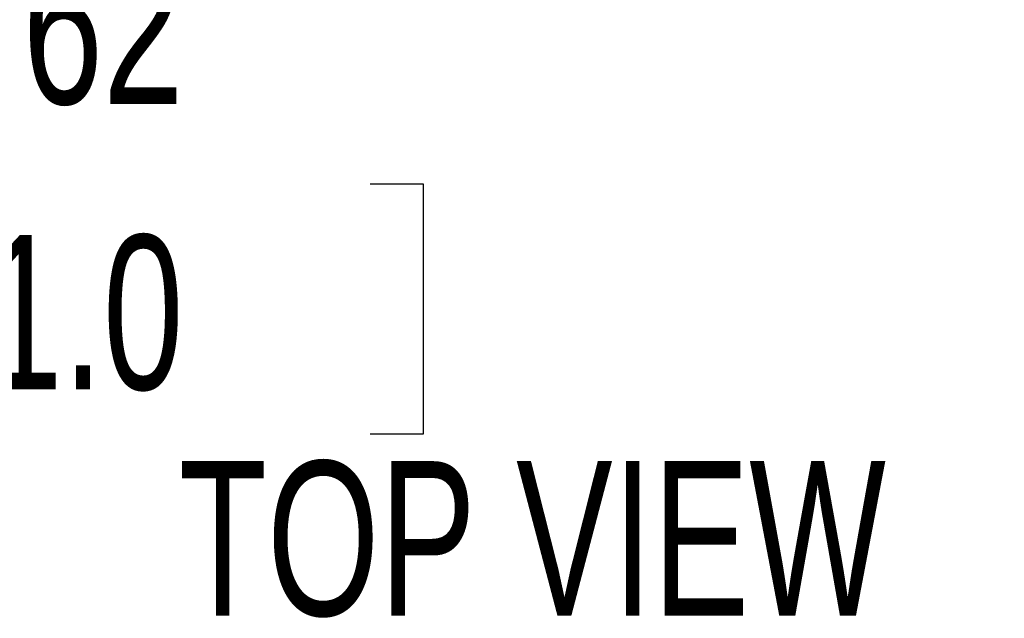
# Model space of a CAD drawing. Header units: inches. Extents: x 0.2 to 10.7, y 0.2 to 7.9.
# Tile 67 of 104: x 3.473 to 4.004, y 6.399 to 6.722. Entities that reach past the tile are written whole.
import ezdxf

# ---------------------------------------------------------------- set-up
doc = ezdxf.new("R2010")
doc.units = ezdxf.units.IN
doc.header["$MEASUREMENT"] = 0
doc.layers.add('DIMENSIONS', color=140, linetype='Continuous')
doc.layers.add('TEXT', color=140, linetype='Continuous')
doc.styles.add('SLDTEXTSTYLE0', font='TXT', dxfattribs={"width": 0.7})
doc.dimstyles.new('SLDDIMSTYLE1', dxfattribs={"dimtxt": 0.084961, "dimasz": 0.13, "dimexe": 0, "dimexo": 0.0625, "dimgap": 0.02124, "dimtad": 0, "dimtih": 1, "dimtoh": 1, "dimlfac": 12, "dimrnd": 1e-09, "dimzin": 12, "dimdsep": 46, "dimtxsty": 'SLDTEXTSTYLE0', "dimsah": 1, "dimcen": 0.09, "dimadec": 0, "dimazin": 3, "dimtfac": 1, "dimtmove": 0, "dimatfit": 0, "dimfxl": 0, "dimfrac": 2, "dimtolj": 1, "dimtzin": 12, "dimarcsym": 0})

# ---------------------------------------------------------------- blocks, each defined once
blk = doc.blocks.new('_D_3')
at = {"layer": 'DIMENSIONS'}
for p, q in [((2.92913, 6.87131), (2.92913, 6.50849)), ((3.06374, 6.79823), (3.06374, 6.50849)), ((2.92913, 6.63349), (2.67913, 6.63349)), ((3.06374, 6.63349), (3.29412, 6.63349)), ((3.40926, 6.63349), (3.38073, 6.63349)), ((3.38073, 6.63349), (3.38073, 6.49846)), ((3.66173, 6.63349), (3.69026, 6.63349)), ((3.69026, 6.63349), (3.69026, 6.49846)), ((3.38073, 6.49846), (3.40926, 6.49846)), ((3.69026, 6.49846), (3.66173, 6.49846))]:
    blk.add_line(p, q, dxfattribs=at)
for points in [[(2.92913, 6.63349), (2.79913, 6.65349), (2.79913, 6.61349)], [(3.06374, 6.63349), (3.19374, 6.61349), (3.19374, 6.65349)]]:
    blk.add_solid(points, dxfattribs=at)
at = {"layer": 'DIMENSIONS', "char_height": 0.083333, "attachment_point": 1, "style": 'SLDTEXTSTYLE0'}
for s, insert in [('1.62', (3.40926, 6.75993)), ('41.0', (3.40926, 6.60588))]:
    blk.add_mtext(s, dxfattribs=dict(at, insert=insert))

msp = doc.modelspace()

# ---------------------------------------------------------------- texts
at = {"layer": 'TEXT', "insert": (3.7491596, 6.4839026), "char_height": 0.08333333, "attachment_point": 2, "style": 'SLDTEXTSTYLE0'}
msp.add_mtext('TOP VIEW', dxfattribs=at)

# ---------------------------------------------------------------- dimensions: what is measured, and where the dimension line sits
at = {"layer": 'DIMENSIONS'}
dim = msp.add_linear_dim(base=(3.0637401, 6.6334906), p1=(2.9291312, 6.9213068), p2=(3.0637401, 6.8482334), dimstyle='SLDDIMSTYLE1', dxfattribs=at)
dim.commit()
dim.dimension.update_dxf_attribs({"geometry": '_D_3', "text_midpoint": (3.5354909, 6.6334906), "dimtype": 160})

doc.saveas('drawing.dxf')
